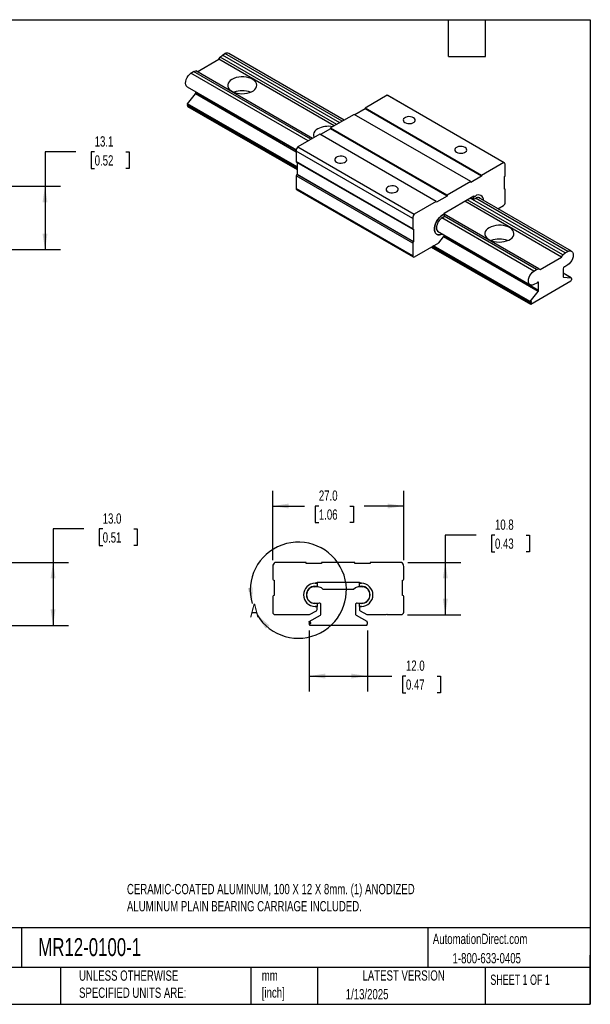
# Model space of a CAD drawing. Header units: millimetres. Extents: x 6 to 273, y 6 to 210.
# Tile 2 of 2: x 155 to 273, y 6 to 210. Entities that reach past the tile are written whole.
import ezdxf

# ---------------------------------------------------------------- set-up
doc = ezdxf.new("R2010")
doc.units = ezdxf.units.MM
doc.linetypes.add('SLD-Solid', pattern=[0])
doc.layers.add('DIMENSIONS', color=140, linetype='SLD-Solid', lineweight=25)
doc.layers.add('TEXT', color=140, linetype='SLD-Solid', lineweight=25)
doc.styles.add('SLDTEXTSTYLE0', font='TXT', dxfattribs={"width": 0.7})
doc.styles.add('SLDTEXTSTYLE1', font='TXT', dxfattribs={"width": 0.65})
doc.dimstyles.new('SLDDIMSTYLE0', dxfattribs={"dimtxt": 2.158008, "dimasz": 3.302, "dimexe": 0, "dimexo": 0.0625, "dimgap": 0.539502, "dimtad": 0, "dimtih": 1, "dimtoh": 1, "dimrnd": 1e-09, "dimzin": 4, "dimdsep": 46, "dimtxsty": 'SLDTEXTSTYLE0', "dimsah": 1, "dimcen": 0.09, "dimadec": 0, "dimazin": 1, "dimtfac": 1, "dimtofl": 0, "dimtmove": 0, "dimatfit": 3, "dimfxl": 0, "dimfrac": 2, "dimtolj": 1, "dimtzin": 12, "dimarcsym": 0})
doc.dimstyles.new('SLDDIMSTYLE1', dxfattribs={"dimtxt": 2.158008, "dimasz": 3.302, "dimexe": 0, "dimexo": 0.0625, "dimgap": 0.539502, "dimtad": 0, "dimtih": 1, "dimtoh": 1, "dimrnd": 1e-09, "dimzin": 12, "dimdsep": 46, "dimtxsty": 'SLDTEXTSTYLE0', "dimsah": 1, "dimcen": 0.09, "dimadec": 0, "dimazin": 3, "dimtfac": 1, "dimtofl": 0, "dimtmove": 0, "dimatfit": 3, "dimfxl": 0, "dimfrac": 2, "dimtolj": 1, "dimtzin": 12, "dimarcsym": 0})

# ---------------------------------------------------------------- blocks, each defined once
blk = doc.blocks.new('_D_2')
at = {"layer": 'DIMENSIONS'}
for p, q in [((168.6, 104.45), (162.25, 104.45)), ((162.25, 104.45), (162.25, 97.56)), ((172.49, 104.45), (171.76, 104.45)), ((171.76, 104.45), (171.76, 101.02)), ((178.9, 104.45), (179.63, 104.45)), ((179.63, 104.45), (179.63, 101.02)), ((171.76, 101.02), (172.49, 101.02)), ((179.63, 101.02), (178.9, 101.02)), ((118.21, 97.56), (165.42, 97.56)), ((162.25, 97.56), (162.25, 84.56)), ((149.02, 84.56), (165.42, 84.56))]:
    blk.add_line(p, q, dxfattribs=at)
for points in [[(162.25, 97.56), (161.74, 94.26), (162.76, 94.26)], [(162.25, 84.56), (162.76, 87.86), (161.74, 87.86)]]:
    blk.add_solid(points, dxfattribs=at)
at = {"layer": 'DIMENSIONS', "char_height": 2.117, "attachment_point": 1, "style": 'SLDTEXTSTYLE0'}
for s, insert in [('13.0', (172.49, 107.66)), ('0.51', (172.49, 103.75))]:
    blk.add_mtext(s, dxfattribs=dict(at, insert=insert))
blk = doc.blocks.new('_D_3')
at = {"layer": 'DIMENSIONS'}
for p, q in [((207.57, 97.99), (207.57, 112.35)), ((234.57, 97.99), (234.57, 112.35)), ((207.57, 109.18), (214.14, 109.18)), ((217.07, 109.18), (216.34, 109.18)), ((216.34, 109.18), (216.34, 105.75)), ((223.48, 109.18), (224.2, 109.18)), ((224.2, 109.18), (224.2, 105.75)), ((234.57, 109.18), (226.4, 109.18)), ((216.34, 105.75), (217.07, 105.75)), ((224.2, 105.75), (223.48, 105.75))]:
    blk.add_line(p, q, dxfattribs=at)
for points in [[(207.57, 109.18), (210.87, 108.67), (210.87, 109.69)], [(234.57, 109.18), (231.26, 109.69), (231.26, 108.67)]]:
    blk.add_solid(points, dxfattribs=at)
at = {"layer": 'DIMENSIONS', "char_height": 2.117, "attachment_point": 1, "style": 'SLDTEXTSTYLE0'}
for s, insert in [('27.0', (217.07, 112.39)), ('1.06', (217.07, 108.48))]:
    blk.add_mtext(s, dxfattribs=dict(at, insert=insert))
blk = doc.blocks.new('_D_4')
at = {"layer": 'DIMENSIONS'}
for p, q in [((249.5, 103.19), (243.15, 103.19)), ((243.15, 103.19), (243.15, 97.56)), ((253.39, 103.19), (252.66, 103.19)), ((252.66, 103.19), (252.66, 99.76)), ((259.8, 103.19), (260.53, 103.19)), ((260.53, 103.19), (260.53, 99.76)), ((252.66, 99.76), (253.39, 99.76)), ((260.53, 99.76), (259.8, 99.76)), ((235.39, 97.56), (246.32, 97.56)), ((243.15, 97.56), (243.15, 86.76)), ((235.33, 86.76), (246.32, 86.76))]:
    blk.add_line(p, q, dxfattribs=at)
for points in [[(243.15, 97.56), (242.64, 94.26), (243.66, 94.26)], [(243.15, 86.76), (243.66, 90.06), (242.64, 90.06)]]:
    blk.add_solid(points, dxfattribs=at)
at = {"layer": 'DIMENSIONS', "char_height": 2.117, "attachment_point": 1, "style": 'SLDTEXTSTYLE0'}
for s, insert in [('10.8', (253.39, 106.4)), ('0.43', (253.39, 102.48))]:
    blk.add_mtext(s, dxfattribs=dict(at, insert=insert))
blk = doc.blocks.new('_D_5')
at = {"layer": 'DIMENSIONS'}
for p, q in [((215.07, 83.52), (215.07, 70.91)), ((227.07, 83.52), (227.07, 70.91)), ((215.07, 74.09), (227.07, 74.09)), ((227.07, 74.09), (232.1, 74.09)), ((235.03, 74.09), (234.3, 74.09)), ((234.3, 74.09), (234.3, 70.66)), ((241.44, 74.09), (242.17, 74.09)), ((242.17, 74.09), (242.17, 70.66)), ((234.3, 70.66), (235.03, 70.66)), ((242.17, 70.66), (241.44, 70.66))]:
    blk.add_line(p, q, dxfattribs=at)
for points in [[(215.07, 74.09), (218.37, 73.58), (218.37, 74.6)], [(227.07, 74.09), (223.76, 74.6), (223.76, 73.58)]]:
    blk.add_solid(points, dxfattribs=at)
at = {"layer": 'DIMENSIONS', "char_height": 2.117, "attachment_point": 1, "style": 'SLDTEXTSTYLE0'}
for s, insert in [('12.0', (235.03, 77.3)), ('0.47', (235.03, 73.39))]:
    blk.add_mtext(s, dxfattribs=dict(at, insert=insert))
blk = doc.blocks.new('_D_10')
at = {"layer": 'DIMENSIONS'}
for p, q in [((166.94, 182.28), (160.59, 182.28)), ((160.59, 182.28), (160.59, 175.17)), ((170.83, 182.28), (170.1, 182.28)), ((170.1, 182.28), (170.1, 178.85)), ((177.24, 182.28), (177.97, 182.28)), ((177.97, 182.28), (177.97, 178.85)), ((170.1, 178.85), (170.83, 178.85)), ((177.97, 178.85), (177.24, 178.85)), ((149.02, 175.17), (163.76, 175.17)), ((160.59, 175.17), (160.59, 162.09)), ((149.02, 162.09), (163.76, 162.09))]:
    blk.add_line(p, q, dxfattribs=at)
for points in [[(160.59, 175.17), (160.08, 171.87), (161.1, 171.87)], [(160.59, 162.09), (161.1, 165.39), (160.08, 165.39)]]:
    blk.add_solid(points, dxfattribs=at)
at = {"layer": 'DIMENSIONS', "char_height": 2.117, "attachment_point": 1, "style": 'SLDTEXTSTYLE0'}
for s, insert in [('13.1', (170.83, 185.49)), ('0.52', (170.83, 181.57))]:
    blk.add_mtext(s, dxfattribs=dict(at, insert=insert))

msp = doc.modelspace()

# ---------------------------------------------------------------- linework, layer by layer
for p, q in [((191.973, 198.807), (196.423, 201.376)), ((196.423, 201.376), (196.692, 201.843)), ((220.233, 187.631), (196.423, 201.376)), ((196.692, 201.843), (197.162, 202.259)), ((220.772, 187.942), (196.692, 201.843)), ((197.162, 202.259), (197.701, 202.54)), ((221.367, 188.286), (197.162, 202.259)), ((221.88, 188.582), (197.701, 202.54)), ((222.299, 188.824), (198.47, 202.58)), ((190.696, 198.497), (191.235, 198.837)), ((214.875, 184.538), (190.696, 198.497)), ((191.235, 198.837), (191.704, 198.963)), ((215.44, 184.864), (191.235, 198.837)), ((215.783, 185.062), (191.704, 198.963)), ((189.927, 195.678), (212.423, 182.691)), ((189.956, 192.209), (191.594, 194.247)), ((212.388, 182.242), (191.594, 194.247)), ((191.684, 194.478), (191.684, 194.664)), ((212.394, 182.523), (191.684, 194.478)), ((231.168, 193.944), (226.596, 191.305)), ((255.21, 180.065), (231.168, 193.944)), ((255.312, 180.026), (231.27, 193.905)), ((212.568, 179.155), (189.956, 192.209)), ((189.956, 192.063), (189.956, 192.209)), ((212.568, 179.01), (189.956, 192.063)), ((189.956, 191.856), (190.135, 191.96)), ((189.956, 191.752), (189.956, 191.856)), ((212.568, 178.802), (189.956, 191.856)), ((212.568, 178.698), (189.956, 191.752)), ((190.008, 191.636), (212.568, 178.612)), ((226.595, 191.138), (224.493, 189.924)), ((250.637, 177.404), (226.595, 191.283)), ((226.595, 191.283), (226.595, 191.138)), ((250.637, 177.259), (226.595, 191.138)), ((226.596, 191.305), (250.638, 177.426)), ((224.349, 190.007), (219.502, 187.209)), ((248.391, 176.128), (224.349, 190.007)), ((219.501, 187.043), (217.398, 185.829)), ((243.542, 173.309), (219.501, 187.188)), ((219.501, 187.188), (219.501, 187.043)), ((243.542, 173.164), (219.501, 187.043)), ((219.502, 187.209), (243.544, 173.33)), ((217.255, 185.912), (212.701, 183.283)), ((241.296, 172.033), (217.255, 185.912)), ((212.701, 183.283), (236.743, 169.404)), ((236.43, 168.539), (212.388, 182.418)), ((212.388, 182.418), (212.388, 180.261)), ((236.43, 166.382), (212.388, 180.261)), ((212.431, 180.168), (236.472, 166.289)), ((212.568, 180.089), (212.568, 177.606)), ((255.21, 180.065), (250.638, 177.426)), ((255.522, 177.404), (255.522, 179.561)), ((236.43, 163.458), (212.388, 177.337)), ((212.388, 177.337), (212.388, 174.703)), ((212.568, 177.606), (212.532, 177.586)), ((236.574, 163.707), (212.532, 177.586)), ((236.61, 163.727), (212.568, 177.606)), ((250.637, 177.259), (248.392, 175.963)), ((250.637, 177.404), (250.637, 177.259)), ((255.343, 177.134), (255.378, 177.155)), ((255.343, 174.542), (255.343, 177.134)), ((248.391, 176.128), (243.544, 173.33)), ((248.392, 175.963), (248.392, 176.108)), ((236.43, 160.824), (212.388, 174.703)), ((212.494, 174.47), (236.535, 160.591)), ((243.542, 173.164), (241.297, 171.868)), ((242.887, 169.633), (249.065, 173.199)), ((243.542, 173.309), (243.542, 173.164)), ((267.872, 161.438), (248.282, 172.747)), ((248.454, 172.847), (249.065, 172.494)), ((249.065, 172.992), (248.886, 173.096)), ((248.886, 173.096), (249.065, 172.992)), ((249.065, 173.199), (249.065, 172.992)), ((249.344, 173.153), (249.065, 172.992)), ((249.065, 172.992), (249.344, 173.153)), ((249.065, 172.494), (249.065, 172.992)), ((269.18, 161.759), (249.976, 172.846)), ((255.48, 174.573), (255.343, 174.652)), ((255.378, 174.562), (255.343, 174.583)), ((255.378, 174.562), (255.343, 174.542)), ((255.522, 171.845), (255.522, 174.479)), ((241.296, 172.033), (236.743, 169.404)), ((241.297, 171.868), (241.297, 172.013)), ((267.134, 160.556), (247.149, 172.093)), ((267.403, 161.022), (247.687, 172.404)), ((249.065, 172.494), (249.385, 172.678)), ((268.411, 161.72), (249.407, 172.691)), ((253.975, 170.537), (255.163, 171.223)), ((242.568, 168.743), (242.887, 168.927)), ((242.887, 169.425), (242.609, 169.265)), ((242.609, 169.265), (242.887, 169.425)), ((242.887, 169.425), (242.887, 169.633)), ((242.887, 169.425), (242.887, 168.927)), ((262.415, 158.143), (242.887, 169.416)), ((261.945, 158.017), (242.887, 169.019)), ((236.43, 168.539), (236.43, 166.382)), ((261.407, 157.676), (242.412, 168.642)), ((236.574, 166.299), (236.61, 166.32)), ((236.61, 166.32), (236.61, 163.727)), ((241.328, 166.556), (241.328, 166.596)), ((241.533, 165.886), (260.637, 154.858)), ((241.791, 163.504), (242.797, 164.755)), ((262.305, 153.426), (242.76, 164.709)), ((262.394, 153.658), (242.879, 164.924)), ((242.887, 164.987), (242.887, 165.105)), ((236.43, 163.458), (236.43, 160.824)), ((236.61, 163.727), (236.574, 163.707)), ((236.789, 160.616), (241.791, 163.504)), ((240.265, 162.623), (260.719, 150.816)), ((260.666, 150.932), (240.34, 162.666)), ((260.666, 151.036), (240.43, 162.718)), ((260.666, 151.243), (240.609, 162.822)), ((260.666, 151.388), (240.735, 162.894)), ((262.684, 157.987), (267.134, 160.556)), ((267.134, 160.556), (267.403, 161.022)), ((267.403, 161.022), (267.872, 161.438)), ((267.872, 161.438), (268.411, 161.72)), ((267.818, 158.566), (267.672, 158.527)), ((268.411, 158.941), (267.818, 158.566)), ((261.407, 157.676), (261.945, 158.017)), ((261.945, 158.017), (262.415, 158.143)), ((262.415, 158.143), (262.684, 157.987)), ((267.423, 158.163), (267.423, 156.561)), ((269.099, 156.283), (267.423, 157.25)), ((269.062, 156.295), (267.423, 157.24)), ((267.513, 156.433), (267.447, 156.471)), ((269.041, 155.575), (260.777, 150.804)), ((261.999, 155.207), (261.407, 154.897)), ((262.146, 155.336), (261.999, 155.207)), ((262.394, 155.26), (262.197, 155.374)), ((262.394, 153.658), (262.394, 155.26)), ((267.513, 156.433), (269.062, 156.295)), ((269.152, 156.167), (269.152, 155.83)), ((260.666, 151.388), (262.305, 153.426)), ((260.936, 151.399), (260.666, 151.243)), ((260.666, 151.243), (260.666, 151.388)), ((260.666, 151.036), (260.936, 151.191)), ((260.666, 150.932), (260.666, 151.036)), ((260.936, 151.191), (260.756, 151.295)), ((260.936, 151.191), (260.936, 151.399)), ((214.448, 97.558), (208.008, 97.558)), ((224.481, 97.558), (217.626, 97.558)), ((234.125, 97.558), (227.659, 97.558)), ((207.566, 96.72), (207.566, 94.078)), ((214.45, 97.355), (214.45, 97.533)), ((217.625, 97.355), (214.45, 97.355)), ((217.625, 97.533), (217.625, 97.355)), ((224.483, 97.355), (224.483, 97.533)), ((227.658, 97.355), (224.483, 97.355)), ((227.658, 97.533), (227.658, 97.355)), ((234.566, 94.078), (234.566, 96.72)), ((207.769, 93.875), (207.82, 93.875)), ((207.82, 93.875), (207.82, 90.7)), ((216.698, 93.494), (225.435, 93.494)), ((216.698, 93.24), (216.698, 93.494)), ((225.435, 93.494), (225.435, 93.24)), ((234.312, 90.7), (234.312, 93.875)), ((234.312, 93.875), (234.363, 93.875)), ((216.113, 92.528), (216.875, 92.565)), ((216.246, 92.63), (216.698, 92.63)), ((216.698, 93.24), (216.304, 93.24)), ((216.304, 93.24), (216.698, 93.24)), ((216.698, 93.24), (216.698, 92.63)), ((216.875, 92.565), (217.539, 92.387)), ((217.539, 92.387), (217.92, 92.006)), ((217.92, 92.006), (224.213, 92.006)), ((224.213, 92.006), (224.594, 92.387)), ((224.594, 92.387), (225.257, 92.565)), ((225.257, 92.565), (226.019, 92.528)), ((225.829, 93.24), (225.435, 93.24)), ((225.435, 93.24), (225.829, 93.24)), ((225.435, 92.63), (225.435, 93.24)), ((225.435, 92.63), (225.887, 92.63)), ((207.566, 90.497), (207.566, 87.271)), ((207.82, 90.7), (207.769, 90.7)), ((214.493, 90.828), (214.493, 90.877)), ((227.639, 90.877), (227.639, 90.828)), ((234.363, 90.7), (234.312, 90.7)), ((234.566, 87.271), (234.566, 90.497)), ((215.148, 86.763), (216.571, 87.584)), ((216.952, 89.085), (216.113, 89.125)), ((216.698, 89.075), (216.246, 89.075)), ((216.304, 88.465), (216.696, 88.465)), ((216.698, 88.465), (216.304, 88.465)), ((216.698, 89.075), (216.698, 88.465)), ((216.698, 87.804), (216.698, 88.439)), ((217.159, 89.14), (216.952, 89.085)), ((217.51, 86.909), (217.51, 88.871)), ((224.622, 88.871), (224.622, 86.909)), ((225.181, 89.085), (224.974, 89.14)), ((226.019, 89.125), (225.181, 89.085)), ((225.435, 88.465), (225.435, 89.075)), ((225.887, 89.075), (225.435, 89.075)), ((225.829, 88.465), (225.435, 88.465)), ((225.435, 88.439), (225.435, 87.804)), ((225.436, 88.465), (225.829, 88.465)), ((225.562, 87.584), (226.985, 86.763)), ((208.074, 86.763), (215.148, 86.763)), ((215.066, 85.351), (217.383, 86.689)), ((215.066, 85.173), (215.066, 85.351)), ((224.749, 86.689), (226.939, 85.424)), ((226.985, 86.763), (230.934, 86.763)), ((230.934, 86.763), (231.061, 86.89)), ((231.061, 86.89), (231.188, 86.763)), ((231.188, 86.763), (234.058, 86.763)), ((215.447, 85.173), (215.066, 85.173)), ((215.066, 84.792), (215.066, 84.919)), ((215.066, 84.919), (215.447, 84.919)), ((226.91, 84.558), (215.223, 84.558)), ((215.447, 84.919), (215.447, 85.173)), ((227.066, 85.205), (227.066, 84.792))]:
    msp.add_line(p, q)
at = {"flags": 128}
for points in [[(189.927, 195.678), (189.898, 195.696), (189.721, 195.876), (189.611, 196.136), (189.573, 196.459), (189.611, 196.826), (189.721, 197.213), (189.898, 197.596), (190.129, 197.952), (190.401, 198.259), (190.696, 198.497)], [(199.148, 197.234), (198.803, 196.996), (198.538, 196.726), (198.36, 196.433), (198.276, 196.126), (198.288, 195.816), (198.396, 195.512), (198.596, 195.223), (198.882, 194.961), (199.245, 194.731), (199.673, 194.543), (200.152, 194.402), (200.668, 194.313), (201.202, 194.278), (201.739, 194.299), (202.26, 194.375), (202.75, 194.503), (203.192, 194.68), (203.572, 194.9), (203.879, 195.155), (204.101, 195.438), (204.232, 195.739), (204.269, 196.049), (204.208, 196.357), (204.054, 196.654), (203.809, 196.931), (203.484, 197.178), (203.087, 197.388), (202.631, 197.553), (202.132, 197.668), (201.605, 197.731), (201.067, 197.738), (200.536, 197.689), (200.029, 197.587), (199.561, 197.433), (199.148, 197.234)], [(231.27, 193.905), (231.237, 193.922), (231.168, 193.944)], [(234.832, 188.307), (235.116, 188.184), (235.45, 188.113), (235.805, 188.098), (236.152, 188.142), (236.465, 188.24), (236.716, 188.385), (236.887, 188.566), (236.962, 188.766), (236.937, 188.971), (236.813, 189.164), (236.599, 189.328), (236.314, 189.451), (235.981, 189.523), (235.626, 189.537), (235.279, 189.494), (234.966, 189.395), (234.715, 189.25), (234.544, 189.07), (234.469, 188.869), (234.494, 188.664), (234.618, 188.472), (234.832, 188.307)], [(216.826, 187.029), (216.481, 186.791), (216.216, 186.521), (216.038, 186.228), (215.954, 185.921), (215.966, 185.611), (216.074, 185.307), (216.106, 185.249)], [(245.446, 182.18), (245.731, 182.057), (246.064, 181.985), (246.419, 181.97), (246.767, 182.014), (247.079, 182.112), (247.331, 182.258), (247.501, 182.438), (247.577, 182.639), (247.552, 182.843), (247.427, 183.036), (247.214, 183.2), (246.929, 183.323), (246.596, 183.395), (246.241, 183.41), (245.893, 183.366), (245.581, 183.268), (245.329, 183.122), (245.159, 182.942), (245.083, 182.741), (245.109, 182.537), (245.233, 182.344), (245.446, 182.18)], [(220.697, 180.148), (220.981, 180.024), (221.315, 179.953), (221.67, 179.938), (222.017, 179.982), (222.33, 180.08), (222.581, 180.225), (222.752, 180.406), (222.827, 180.606), (222.802, 180.811), (222.678, 181.004), (222.464, 181.168), (222.18, 181.291), (221.846, 181.363), (221.491, 181.378), (221.144, 181.334), (220.831, 181.235), (220.58, 181.09), (220.409, 180.91), (220.334, 180.709), (220.359, 180.504), (220.483, 180.312), (220.697, 180.148)], [(231.311, 174.02), (231.596, 173.897), (231.929, 173.825), (232.284, 173.81), (232.632, 173.854), (232.944, 173.952), (233.196, 174.098), (233.366, 174.278), (233.442, 174.479), (233.417, 174.683), (233.292, 174.876), (233.079, 175.04), (232.794, 175.163), (232.461, 175.235), (232.106, 175.25), (231.758, 175.206), (231.446, 175.108), (231.194, 174.963), (231.024, 174.782), (230.948, 174.582), (230.974, 174.377), (231.098, 174.184), (231.311, 174.02)], [(242.609, 169.265), (242.257, 169.019), (241.922, 168.7), (241.616, 168.319), (241.354, 167.895), (241.146, 167.446), (241.003, 166.99), (240.929, 166.549), (240.929, 166.142), (241.003, 165.786), (241.146, 165.496), (241.354, 165.286), (241.616, 165.165), (241.922, 165.138), (242.257, 165.205), (242.52, 165.317)], [(242.52, 165.317), (242.257, 165.205), (241.922, 165.138), (241.616, 165.165), (241.354, 165.286), (241.146, 165.496), (241.003, 165.786), (240.929, 166.142), (240.929, 166.549), (241.003, 166.99), (241.146, 167.446), (241.354, 167.895), (241.616, 168.319), (241.922, 168.7), (242.257, 169.019), (242.609, 169.265)], [(252.181, 166.619), (251.836, 166.381), (251.571, 166.111), (251.393, 165.818), (251.309, 165.511), (251.321, 165.2), (251.429, 164.896), (251.629, 164.608), (251.915, 164.345), (252.278, 164.116), (252.706, 163.928), (253.185, 163.787), (253.701, 163.698), (254.235, 163.663), (254.772, 163.684), (255.293, 163.76), (255.783, 163.888), (256.225, 164.065), (256.605, 164.284), (256.912, 164.54), (257.134, 164.822), (257.265, 165.123), (257.302, 165.433), (257.241, 165.742), (257.087, 166.039), (256.842, 166.316), (256.517, 166.563), (256.12, 166.772), (255.664, 166.938), (255.165, 167.053), (254.638, 167.115), (254.1, 167.122), (253.569, 167.074), (253.062, 166.971), (252.594, 166.818), (252.181, 166.619)], [(268.411, 161.72), (268.707, 161.823), (268.978, 161.83), (269.21, 161.741), (269.386, 161.561), (269.496, 161.302), (269.534, 160.978), (269.496, 160.612), (269.386, 160.225), (269.21, 159.841), (268.978, 159.485), (268.707, 159.178), (268.411, 158.941)], [(261.407, 154.897), (261.111, 154.794), (260.839, 154.786), (260.608, 154.876), (260.432, 155.056), (260.322, 155.315), (260.284, 155.639), (260.322, 156.005), (260.432, 156.392), (260.608, 156.776), (260.839, 157.132), (261.111, 157.438), (261.407, 157.676)], [(262.394, 155.26), (262.389, 155.308), (262.374, 155.349), (262.35, 155.378), (262.317, 155.396), (262.278, 155.4), (262.235, 155.392), (262.19, 155.37), (262.146, 155.336)], [(260.777, 150.804), (260.753, 150.804), (260.732, 150.81), (260.713, 150.82), (260.696, 150.834), (260.683, 150.853), (260.674, 150.876), (260.668, 150.903), (260.666, 150.932)]]:
    msp.add_lwpolyline(points, dxfattribs=at)
for centre, radius, start, end in [((198.121, 201.854), 0.805, 64.34894, 121.52762), ((191.294, 194.496), 0.39, 320.22793, 357.36071), ((201.269, 190.058), 4.824, 69.53594, 110.46406), ((190.081, 191.739), 0.126, 173.91818, 234.76964), ((226.805, 191.283), 0.21, 174.05688, 179.91154), ((218.947, 182.936), 4.61, 77.94561, 117.39998), ((219.711, 187.187), 0.21, 174.05688, 179.91154), ((213.925, 182.352), 1.538, 142.74246, 177.53115), ((212.485, 180.249), 0.0974, 172.74417, 235.94365), ((255.066, 179.627), 0.461, 351.73046, 71.85001), ((212.7, 177.323), 0.312, 122.60548, 177.39452), ((250.847, 177.404), 0.21, 174.05688, 179.91154), ((255.21, 177.418), 0.312, 302.60548, 357.39452), ((248.218, 176.109), 0.174, 359.89329, 6.52815), ((212.63, 174.672), 0.244, 172.74417, 235.94365), ((243.752, 173.308), 0.21, 174.05688, 179.91154), ((250, 172.349), 1.037, 353.77553, 129.23188), ((250, 172.349), 1.037, 353.77553, 129.23188), ((249.871, 172.088), 0.764, 37.95914, 129.51143), ((255.435, 174.494), 0.0887, 350.78596, 129.20329), ((241.124, 172.013), 0.174, 359.89329, 6.52815), ((254.742, 171.881), 0.781, 302.60548, 357.39452), ((237.967, 168.473), 1.538, 142.74246, 177.53115), ((244.019, 166.474), 2.693, 122.60548, 177.39452), ((236.518, 166.368), 0.0887, 170.78596, 309.20329), ((242.097, 166.432), 0.779, 170.86446, 254.25172), ((242.497, 165.005), 0.39, 320.22793, 357.36071), ((236.742, 163.444), 0.312, 122.60548, 177.39452), ((254.302, 159.442), 4.824, 69.53594, 110.46406), ((236.649, 160.788), 0.222, 170.78596, 309.20329), ((267.828, 158.153), 0.405, 112.66417, 178.64196), ((267.534, 156.543), 0.112, 170.74812, 259.45322), ((268.756, 155.85), 0.396, 316.03973, 357.15378), ((269.041, 156.185), 0.112, 350.74812, 79.45322), ((262.005, 153.676), 0.39, 320.22793, 357.36071), ((208.582, 96.72), 1.016, 124.41151, 180), ((214.246, 97.533), 0.203, 0, 7.18076), ((217.828, 97.533), 0.203, 172.81924, 180), ((224.279, 97.533), 0.203, 0, 7.18076), ((227.861, 97.533), 0.203, 172.81924, 180), ((233.55, 96.72), 1.016, 0, 55.58849), ((207.769, 94.078), 0.203, 180, 270), ((234.363, 94.078), 0.203, 270, 0), ((216.304, 90.852), 2.388, 90, 270), ((216.304, 90.852), 2.388, 90, 270), ((216.246, 90.877), 1.753, 90, 180), ((216.232, 90.827), 1.706, 93.98034, 266.01966), ((225.829, 90.852), 2.388, 270, 90), ((225.829, 90.852), 2.388, 270, 90), ((225.887, 90.877), 1.753, 0, 90), ((225.901, 90.827), 1.706, 273.98034, 86.01966), ((207.769, 90.497), 0.203, 90, 180), ((216.246, 90.828), 1.753, 180, 270), ((225.887, 90.828), 1.753, 270, 0), ((234.363, 90.497), 0.203, 0, 90), ((216.444, 87.804), 0.254, 300, 0), ((216.444, 88.439), 0.254, 0, 5.73917), ((217.231, 88.871), 0.279, 0, 105), ((224.902, 88.871), 0.279, 75, 180), ((225.689, 88.439), 0.254, 174.26083, 180), ((225.689, 87.804), 0.254, 180, 240), ((208.074, 87.271), 0.508, 180, 270), ((217.256, 86.909), 0.254, 300, 0), ((224.876, 86.909), 0.254, 180, 240), ((226.812, 85.205), 0.254, 0, 60), ((234.058, 87.271), 0.508, 270, 0), ((215.32, 84.792), 0.254, 180, 247.34742), ((226.812, 84.792), 0.254, 292.65258, 0)]:
    msp.add_arc(centre, radius, start, end)
at = {"layer": 'TEXT'}
for p, q in [((6.35, 209.55), (273.05, 209.55)), ((243.84, 201.93), (243.84, 209.55)), ((251.46, 201.93), (251.46, 209.55)), ((273.05, 209.55), (273.05, 6.35)), ((243.84, 201.93), (251.46, 201.93)), ((273.05, 22.126), (6.35, 22.126)), ((155.759, 22.126), (155.759, 13.97)), ((239.575, 22.126), (239.575, 13.97)), ((273.05, 6.35), (273.05, 16.51)), ((273.05, 13.97), (6.35, 13.97)), ((163.78, 13.97), (163.78, 6.35)), ((203.024, 13.97), (203.024, 6.35)), ((216.812, 13.97), (216.812, 6.35)), ((251.349, 13.97), (251.349, 6.35)), ((6.35, 6.35), (273.05, 6.35))]:
    msp.add_line(p, q, dxfattribs=at)
msp.add_arc((212.83, 91.816), 9.911, 210.98165, 196.28192, dxfattribs=at)
for points in [[(203.317, 89.037), (203.429, 92.376), (202.42, 92.255)], [(204.334, 86.714), (206.089, 83.871), (206.862, 84.53)]]:
    msp.add_solid(points, dxfattribs=at)

# ---------------------------------------------------------------- texts
for s, insert, char_height, attachment_point, style in [('A', (202.881, 89.037), 2.822, 1, 'SLDTEXTSTYLE0'), ('CERAMIC-COATED ALUMINUM, 100 X 12 X 8mm. (1) ANODIZED ^JALUMINUM PLAIN BEARING CARRIAGE INCLUDED.', (177.49, 31.188), 2.11667, 1, 'SLDTEXTSTYLE0'), ('AutomationDirect.com', (240.577, 20.902), 2.11667, 1, 'SLDTEXTSTYLE0'), ('MR12-0100-1', (159.208, 20.011), 3.70417, 1, 'SLDTEXTSTYLE0'), ('1-800-633-0405', (244.644, 16.924), 2.11667, 1, 'SLDTEXTSTYLE0'), ('UNLESS OTHERWISE ^JSPECIFIED UNITS ARE:', (167.608, 13.331), 2.11667, 1, 'SLDTEXTSTYLE0'), ('mm^J[inch]', (205.299, 13.36), 2.1167, 1, 'SLDTEXTSTYLE0'), ('LATEST VERSION', (234.552, 13.364), 2.11667, 2, 'SLDTEXTSTYLE0'), ('SHEET 1 OF 1', (252.441, 12.483), 2.11667, 1, 'SLDTEXTSTYLE1'), ('1/13/2025', (222.613, 9.503), 2.1167, 1, 'SLDTEXTSTYLE0')]:
    msp.add_mtext(s, dxfattribs=dict(at, insert=insert, char_height=char_height, attachment_point=attachment_point, style=style))

# ---------------------------------------------------------------- dimensions: what is measured, and where the dimension line sits
at = {"layer": 'DIMENSIONS'}
for base, p1, p2, dimstyle, picture, middle in [((160.59, 162.092), (147.755, 175.173), (147.755, 162.092), 'SLDDIMSTYLE1', '_D_10', (160.59, 182.276)), ((162.248, 84.558), (116.937, 97.558), (147.755, 84.558), 'SLDDIMSTYLE0', '_D_2', (162.248, 104.452)), ((243.149018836, 86.762957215), (234.124633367, 97.557957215), (234.058458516, 86.762957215), 'SLDDIMSTYLE1', '_D_4', (243.149018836, 103.185097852))]:
    dim = msp.add_linear_dim(base=base, p1=p1, p2=p2, angle=90, dimstyle=dimstyle, dxfattribs=at)
    dim.commit()
    dim.dimension.update_dxf_attribs({"geometry": picture, "text_midpoint": middle, "dimtype": 160})
for base, p1, p2, picture, middle in [((207.566, 109.18), (234.566, 96.72), (207.566, 96.72), '_D_3', (220.272, 109.18)), ((227.066, 74.087), (215.066, 84.792), (227.066, 84.792), '_D_5', (238.235, 74.087))]:
    dim = msp.add_linear_dim(base=base, p1=p1, p2=p2, dimstyle='SLDDIMSTYLE0', dxfattribs=at)
    dim.commit()
    dim.dimension.update_dxf_attribs({"geometry": picture, "text_midpoint": middle, "dimtype": 160})

doc.saveas('drawing.dxf')
